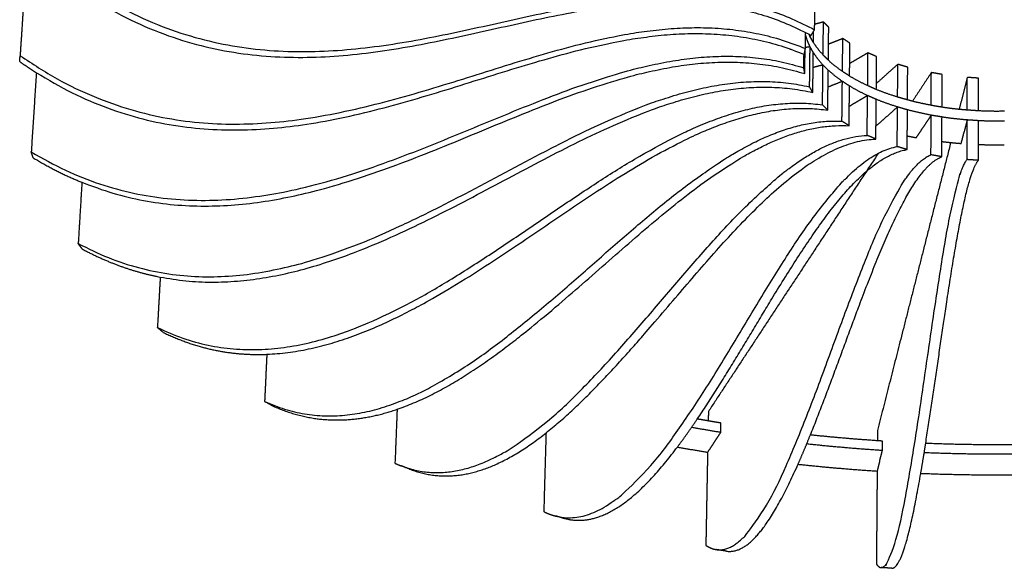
# Model space of a CAD drawing. Header units: feet. Extents: x 8592.21 to 8598.18, y 5277.47 to 5283.79.
# Tile 5 of 15: x 8596.18 to 8597.18, y 5279.21 to 5279.77. Entities that reach past the tile are written whole.
import ezdxf

# ---------------------------------------------------------------- set-up
doc = ezdxf.new("R2010")
doc.units = ezdxf.units.FT
doc.layers.add('MEDIDAS', color=7, linetype='Continuous', true_color=0xffffff)

# ---------------------------------------------------------------- blocks, each defined once
blk = doc.blocks.new('Drizzle_2.00_Iso')
at = {"layer": 'MEDIDAS', "color": 12, "lineweight": -3, "true_color": 0xc80000}
for points, weights, degree in [([(7771.74, 4947.13), (7771.52, 4943.74), (7771.29, 4940.35), (7771.07, 4936.93)], [886.676789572, 884.710058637, 882.743327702, 880.776596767], 3), ([(7773.86, 4946.88), (7802.9, 4923.2), (7828.58, 4952.3), (7852.31, 4939.59)], [864.266227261, 862.117761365, 888.076880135, 890.036238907], 3), ([(7773.57, 4946.27), (7802.5, 4922.69), (7828.1, 4951.55), (7851.75, 4939.12)], [865.250305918, 863.107926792, 888.914096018, 891.003087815], 3), ([(7852.32, 4940.15), (7852.32, 4940.62), (7852.33, 4941.08), (7852.33, 4941.55)], [890.360169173, 890.633268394, 890.906367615, 891.179466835], 3), ([(7771.07, 4936.93), (7800.51, 4916.5), (7826.83, 4947.86), (7851.38, 4937.67)], [880.776596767, 873.668091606, 895.493837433, 893.319823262], 3), ([(7851.95, 4939.01), (7852.13, 4939.3), (7852.31, 4939.59)], [891.020317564, 890.528278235, 890.036238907], 2), ([(7852.31, 4939.59), (7852.31, 4939.78), (7852.32, 4939.96), (7852.32, 4940.15)], [890.036238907, 890.144215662, 890.252192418, 890.360169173], 3), ([(7853.22, 4940.38), (7852.92, 4940.3), (7852.62, 4940.22), (7852.32, 4940.15)], [908.290409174, 908.422938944, 908.555468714, 908.687998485], 3), ([(7853.18, 4937.02), (7853.19, 4938.14), (7853.21, 4939.26), (7853.22, 4940.38)], [906.300468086, 906.963781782, 907.627095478, 908.290409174], 3), ([(7853.76, 4939.84), (7853.49, 4940.11), (7853.22, 4940.38)], [909.222466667, 908.756437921, 908.290409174], 2), ([(7853.74, 4938.11), (7853.74, 4938.69), (7853.75, 4939.26), (7853.76, 4939.84)], [908.195365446, 908.53773252, 908.880099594, 909.222466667], 3), ([(7772.73, 4935.2), (7801.48, 4917.14), (7827.2, 4947.05), (7851.25, 4937.07)], [881.425121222, 875.537145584, 896.481955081, 894.350162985], 3), ([(7851.38, 4937.67), (7851.39, 4938.21), (7851.39, 4938.75), (7851.4, 4939.3)], [893.319823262, 893.637154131, 893.954485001, 894.271815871], 3), ([(7851.86, 4937.84), (7851.56, 4938.44), (7851.4, 4939.05)], [770.4837958, 770.309837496, 773.015442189], 2), ([(7851.75, 4939.12), (7851.81, 4939.08), (7851.88, 4939.05), (7851.95, 4939.01)], [891.003087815, 891.009022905, 891.014766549, 891.020317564], 3), ([(7851.86, 4938.87), (7851.8, 4939), (7851.75, 4939.12)], [770.991800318, 770.964399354, 771.058049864], 2), ([(7851.86, 4938.85), (7851.87, 4938.92), (7851.87, 4938.99), (7851.87, 4939.05)], [903.076740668, 903.115553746, 903.154366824, 903.193179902], 3), ([(7851.87, 4938.86), (7851.87, 4938.86), (7851.86, 4938.87)], [770.996043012, 770.99364681, 770.991800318], 2), ([(7852.19, 4938.27), (7852.03, 4938.56), (7851.86, 4938.85)], [904.080560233, 903.578650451, 903.076740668], 2), ([(7852.19, 4938.29), (7852.03, 4938.57), (7851.87, 4938.86)], [904.052997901, 903.563974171, 903.074950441], 2), ([(7852.19, 4938.27), (7852.2, 4938.66), (7852.2, 4939.04), (7852.21, 4939.42)], [904.080560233, 904.306820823, 904.533081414, 904.759342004], 3), ([(7855.2, 4938.69), (7854.71, 4938.49), (7854.22, 4938.3), (7853.73, 4938.11)], [911.227591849, 911.564284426, 911.900977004, 912.237669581], 3), ([(7855.16, 4935.32), (7855.17, 4936.44), (7855.19, 4937.57), (7855.2, 4938.69)], [909.227591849, 909.894258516, 910.560925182, 911.227591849], 3), ([(7855.92, 4938.21), (7855.56, 4938.45), (7855.2, 4938.69)], [912.052068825, 911.639830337, 911.227591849], 2), ([(7849.83, 4937.56), (7849.83, 4937.58), (7849.83, 4937.61)], [904.406773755, 904.421584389, 904.436395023], 2), ([(7849.93, 4937.57), (7849.88, 4937.57), (7849.83, 4937.56)], [902.932073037, 902.943585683, 902.955098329], 2), ([(7851.25, 4937.07), (7851.31, 4937.37), (7851.38, 4937.67)], [894.350162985, 893.834993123, 893.319823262], 2), ([(7851.85, 4937.84), (7851.62, 4937.81), (7851.38, 4937.77)], [902.476740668, 902.532469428, 902.588198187], 2), ([(7851.8, 4933.76), (7851.82, 4935.12), (7851.83, 4936.48), (7851.85, 4937.84)], [900.076740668, 900.876740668, 901.676740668, 902.476740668], 3), ([(7852.18, 4937.26), (7852.02, 4937.55), (7851.85, 4937.84)], [903.480560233, 902.978650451, 902.476740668], 2), ([(7852.2, 4938.28), (7852.2, 4938.28), (7852.19, 4938.29)], [904.078318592, 904.065658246, 904.052997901], 2), ([(7853.18, 4937.02), (7852.61, 4937.63), (7852.2, 4938.28)], [778.8493558, 773.596827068, 771.852663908], 2), ([(7853.72, 4936.47), (7853.72, 4937.02), (7853.73, 4937.56), (7853.74, 4938.11)], [907.222466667, 907.54676626, 907.871065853, 908.195365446], 3), ([(7855.9, 4936.14), (7855.91, 4936.83), (7855.92, 4937.52), (7855.92, 4938.21)], [910.815970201, 911.228003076, 911.640035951, 912.052068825], 3), ([(7771.03, 4936.33), (7771.05, 4936.63), (7771.07, 4936.93)], [881.80693649, 881.291766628, 880.776596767], 2), ([(7772.21, 4927.1), (7800.89, 4909.8), (7826.8, 4943.37), (7851.21, 4935.7)], [897.741164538, 885.542300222, 903.126073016, 896.710085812], 3), ([(7851.21, 4935.7), (7851.22, 4936.16), (7851.22, 4936.62), (7851.23, 4937.08)], [896.710085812, 896.978927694, 897.247769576, 897.516611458], 3), ([(7851.31, 4935.12), (7851.32, 4935.91), (7851.33, 4936.71), (7851.34, 4937.5)], [897.760461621, 898.224730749, 898.688999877, 899.153269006], 3), ([(7852.13, 4933.18), (7852.15, 4934.54), (7852.16, 4935.9), (7852.18, 4937.26)], [901.080560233, 901.880560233, 902.680560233, 903.480560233], 3), ([(7853.17, 4935.99), (7852.6, 4936.61), (7852.19, 4937.26)], [778.425712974, 773.099293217, 771.340416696], 2), ([(7853.19, 4937), (7853.18, 4937.01), (7853.18, 4937.02)], [778.941404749, 778.895246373, 778.8493558], 2), ([(7853.18, 4937), (7853.18, 4937.01), (7853.18, 4937.01), (7853.18, 4937.01)], [906.290409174, 906.291992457, 906.293575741, 906.295159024], 3), ([(7853.18, 4937), (7853.18, 4937), (7853.18, 4937)], [906.295734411, 906.293071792, 906.290409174], 2), ([(7853.72, 4936.47), (7853.45, 4936.74), (7853.19, 4937)], [907.222466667, 906.754820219, 906.287173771], 2), ([(7857.76, 4937.23), (7857.14, 4936.87), (7856.52, 4936.5), (7855.9, 4936.14)], [913.775414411, 914.417598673, 915.059782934, 915.701967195], 3), ([(7857.74, 4933.88), (7857.75, 4935), (7857.75, 4936.12), (7857.76, 4937.23)], [911.782107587, 912.446543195, 913.110978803, 913.775414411], 3), ([(7858.65, 4936.84), (7858.21, 4937.04), (7857.76, 4937.23)], [914.460626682, 914.118020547, 913.775414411], 2), ([(7858.63, 4934.1), (7858.64, 4935.02), (7858.64, 4935.93), (7858.65, 4936.84)], [912.829981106, 913.373529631, 913.917078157, 914.460626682], 3), ([(7771.03, 4936.33), (7771.6, 4935.93), (7772.16, 4935.56), (7772.73, 4935.2)], [881.80693649, 881.668880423, 881.541737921, 881.425121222], 3), ([(7777.39, 4924), (7804.15, 4913.1), (7828.36, 4942.32), (7851.31, 4935.1)], [896.920922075, 888.568246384, 903.785011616, 897.747091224], 3), ([(7851.31, 4935.1), (7851.26, 4935.4), (7851.21, 4935.7)], [897.747091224, 897.228588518, 896.710085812], 2), ([(7853.17, 4935.99), (7852.66, 4935.86), (7852.16, 4935.73)], [905.690409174, 905.91212766, 906.133846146], 2), ([(7853.12, 4931.92), (7853.14, 4933.27), (7853.15, 4934.63), (7853.17, 4935.99)], [903.290409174, 904.090409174, 904.890409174, 905.690409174], 3), ([(7853.71, 4935.45), (7853.44, 4935.72), (7853.17, 4935.99)], [906.622466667, 906.156437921, 905.690409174], 2), ([(7855.17, 4935.32), (7854.37, 4935.87), (7853.72, 4936.47)], [802.165072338, 791.409932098, 784.365771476], 2), ([(7855.89, 4934.85), (7855.89, 4935.28), (7855.9, 4935.71), (7855.9, 4936.14)], [910.052068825, 910.306702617, 910.561336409, 910.815970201], 3), ([(7860.82, 4936.06), (7860.09, 4935.41), (7859.36, 4934.75), (7858.63, 4934.1)], [915.835965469, 916.990155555, 918.144345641, 919.298535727], 3), ([(7860.8, 4932.7), (7860.81, 4933.82), (7860.81, 4934.94), (7860.82, 4936.06)], [913.835965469, 914.502632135, 915.169298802, 915.835965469], 3), ([(7861.83, 4935.76), (7861.33, 4935.91), (7860.82, 4936.06)], [916.355580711, 916.09577309, 915.835965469], 2), ([(7861.81, 4932.41), (7861.82, 4933.53), (7861.83, 4934.65), (7861.83, 4935.76)], [914.355580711, 915.022247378, 915.688914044, 916.355580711], 3), ([(7772.73, 4935.2), (7772.56, 4932.51), (7772.38, 4929.81), (7772.21, 4927.1)], [902.48408755, 900.903113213, 899.322138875, 897.741164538], 3), ([(7851.31, 4935.13), (7851.31, 4935.12), (7851.31, 4935.12)], [782.221165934, 782.233878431, 782.246605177], 2), ([(7851.31, 4935.12), (7851.31, 4935.12), (7851.31, 4935.12), (7851.31, 4935.12)], [897.759241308, 897.759648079, 897.76005485, 897.760461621], 3), ([(7853.66, 4931.38), (7853.67, 4932.74), (7853.69, 4934.1), (7853.71, 4935.45)], [904.222466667, 905.022466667, 905.822466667, 906.622466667], 3), ([(7855.16, 4934.31), (7854.36, 4934.86), (7853.71, 4935.45)], [801.635720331, 790.887126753, 783.847023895], 2), ([(7855.17, 4935.32), (7855.16, 4935.32), (7855.16, 4935.32)], [909.231885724, 909.229738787, 909.227591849], 2), ([(7855.89, 4934.85), (7855.53, 4935.09), (7855.17, 4935.32)], [910.052068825, 909.637552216, 909.223035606], 2), ([(7857.73, 4933.88), (7856.75, 4934.33), (7855.89, 4934.85)], [842.252842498, 825.400464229, 812.534109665], 2), ([(7864.25, 4935.21), (7863.6, 4934.23), (7862.96, 4933.26), (7862.32, 4932.28)], [917.330059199, 919.066482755, 920.80290631, 922.539329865], 3), ([(7864.23, 4931.86), (7864.24, 4932.98), (7864.24, 4934.1), (7864.25, 4935.21)], [915.330059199, 915.996725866, 916.663392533, 917.330059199], 3), ([(7865.35, 4935.02), (7864.8, 4935.12), (7864.25, 4935.21)], [917.664108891, 917.497084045, 917.330059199], 2), ([(7865.34, 4931.67), (7865.34, 4932.79), (7865.35, 4933.91), (7865.35, 4935.02)], [915.664108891, 916.330775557, 916.997442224, 917.664108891], 3), ([(7867.93, 4934.72), (7867.65, 4933.63), (7867.37, 4932.54), (7867.09, 4931.45)], [918.200278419, 920.143441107, 922.086603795, 924.029766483], 3), ([(7867.92, 4931.37), (7867.92, 4932.49), (7867.92, 4933.61), (7867.93, 4934.72)], [916.200278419, 916.866945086, 917.533611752, 918.200278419], 3), ([(7869.08, 4934.64), (7868.5, 4934.68), (7867.93, 4934.72)], [918.335925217, 918.268101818, 918.200278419], 2), ([(7869.07, 4931.3), (7869.07, 4932.41), (7869.08, 4933.53), (7869.08, 4934.64)], [916.335925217, 917.002591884, 917.66925855, 918.335925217], 3), ([(7777.01, 4917.74), (7803.91, 4903.34), (7828.46, 4939), (7851.8, 4933.76)], [914.507991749, 897.284068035, 910.680284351, 900.076740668], 3), ([(7785.39, 4914.32), (7809.28, 4909.66), (7831.14, 4937.9), (7852.13, 4933.18)], [911.174133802, 900.748863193, 910.61326127, 901.080560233], 3), ([(7852.13, 4933.18), (7851.96, 4933.47), (7851.8, 4933.76)], [901.080560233, 900.578650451, 900.076740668], 2), ([(7855.16, 4934.31), (7854.42, 4934.02), (7853.68, 4933.73)], [908.623035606, 909.1307006, 909.638365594], 2), ([(7855.11, 4930.24), (7855.12, 4931.6), (7855.14, 4932.96), (7855.15, 4934.31)], [906.227591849, 907.027591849, 907.827591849, 908.627591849], 3), ([(7855.88, 4933.84), (7855.52, 4934.07), (7855.16, 4934.31)], [909.452068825, 909.037552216, 908.623035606], 2), ([(7855.84, 4929.78), (7855.85, 4931.13), (7855.87, 4932.49), (7855.88, 4933.84)], [907.052068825, 907.852068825, 908.652068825, 909.452068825], 3), ([(7857.73, 4932.86), (7856.74, 4933.32), (7855.88, 4933.84)], [841.812756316, 824.90038571, 811.998403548], 2), ([(7857.74, 4933.87), (7857.74, 4933.88), (7857.73, 4933.88)], [842.367085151, 842.309940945, 842.252842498], 2), ([(7857.74, 4933.87), (7857.74, 4933.87), (7857.74, 4933.87), (7857.74, 4933.88)], [911.775414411, 911.776296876, 911.77717934, 911.778061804], 3), ([(7858.62, 4933.48), (7858.18, 4933.68), (7857.74, 4933.87)], [912.460626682, 912.115169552, 911.769712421], 2), ([(7857.74, 4933.87), (7857.74, 4933.87), (7857.74, 4933.87)], [911.778312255, 911.776863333, 911.775414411], 2), ([(7858.62, 4933.48), (7858.63, 4933.69), (7858.63, 4933.9), (7858.63, 4934.1)], [912.460626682, 912.583744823, 912.706862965, 912.829981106], 3), ([(7860.8, 4932.71), (7859.66, 4933.06), (7858.62, 4933.48)], [902.784180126, 878.374078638, 858.4858572], 2), ([(7857.73, 4932.86), (7857.39, 4932.66), (7857.05, 4932.46)], [911.175414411, 911.525767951, 911.87612149], 2), ([(7857.69, 4928.8), (7857.7, 4930.16), (7857.71, 4931.51), (7857.73, 4932.86)], [908.775414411, 909.575414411, 910.375414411, 911.175414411], 3), ([(7858.62, 4932.47), (7858.17, 4932.67), (7857.73, 4932.86)], [911.860626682, 911.515169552, 911.169712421], 2), ([(7861.82, 4932.42), (7861.31, 4932.56), (7860.8, 4932.71)], [914.348718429, 914.089027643, 913.829336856], 2), ([(7785.11, 4909.16), (7809.35, 4897.36), (7831.69, 4934.91), (7853.12, 4931.92)], [930.432738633, 908.442165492, 917.866167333, 903.290409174], 3), ([(7796.3, 4906.43), (7816.62, 4907.24), (7835.4, 4933.94), (7853.66, 4931.38)], [923.428367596, 911.654155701, 916.62095075, 904.222466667], 3), ([(7853.66, 4931.38), (7853.39, 4931.65), (7853.12, 4931.92)], [904.222466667, 903.756437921, 903.290409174], 2), ([(7855.86, 4931.77), (7856, 4931.86), (7856.15, 4931.94)], [913.098911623, 912.948448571, 912.797985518], 2), ([(7857.05, 4932.46), (7856.6, 4932.2), (7856.15, 4931.94)], [911.876273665, 912.337129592, 912.797985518], 2), ([(7858.58, 4928.42), (7858.59, 4929.77), (7858.6, 4931.12), (7858.62, 4932.47)], [909.460626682, 910.260626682, 911.060626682, 911.860626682], 3), ([(7860.8, 4931.7), (7859.65, 4932.05), (7858.62, 4932.47)], [902.19143213, 877.796966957, 857.921349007], 2), ([(7860.79, 4931.7), (7860.2, 4931.17), (7859.6, 4930.64)], [913.235965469, 914.170464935, 915.104964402], 2), ([(7860.76, 4927.65), (7860.77, 4929), (7860.78, 4930.35), (7860.79, 4931.7)], [910.835965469, 911.635965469, 912.435965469, 913.235965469], 3), ([(7860.79, 4931.7), (7860.79, 4931.7), (7860.79, 4931.7)], [913.23638694, 913.236176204, 913.235965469], 2), ([(7860.95, 4931.65), (7860.87, 4931.67), (7860.79, 4931.69)], [913.317834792, 913.277714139, 913.237593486], 2), ([(7861.81, 4931.4), (7861.38, 4931.53), (7860.95, 4931.65)], [913.755580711, 913.536707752, 913.317834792], 2), ([(7862.32, 4932.28), (7862.07, 4932.35), (7861.82, 4932.42)], [893.399607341, 898.2434323, 903.297284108], 2), ([(7864.24, 4931.87), (7863.26, 4932.05), (7862.32, 4932.28)], [861.178685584, 875.921937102, 893.399607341], 2), ([(7865.34, 4931.67), (7864.79, 4931.77), (7864.23, 4931.86)], [915.664108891, 915.497084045, 915.330059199], 2), ([(7867.09, 4931.45), (7866.21, 4931.54), (7865.34, 4931.67)], [825.954187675, 835.029703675, 845.965045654], 2), ([(7858.59, 4929.75), (7859.1, 4930.2), (7859.6, 4930.64)], [916.6948909, 915.899927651, 915.104964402], 2), ([(7861.78, 4927.35), (7861.79, 4928.71), (7861.8, 4930.06), (7861.81, 4931.4)], [911.355580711, 912.155580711, 912.955580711, 913.755580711], 3), ([(7864.23, 4930.86), (7862.99, 4931.09), (7861.81, 4931.41)], [860.614177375, 879.430823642, 902.704536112], 2), ([(7864.23, 4930.85), (7863.85, 4930.28), (7863.47, 4929.71)], [914.730059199, 915.751860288, 916.773661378], 2), ([(7864.21, 4926.81), (7864.22, 4928.16), (7864.22, 4929.51), (7864.23, 4930.85)], [912.330059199, 913.130059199, 913.930059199, 914.730059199], 3), ([(7864.74, 4930.77), (7864.48, 4930.81), (7864.23, 4930.85)], [914.882946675, 914.806502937, 914.730059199], 2), ([(7865.34, 4930.67), (7865.04, 4930.72), (7864.74, 4930.77)], [915.064108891, 914.973527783, 914.882946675], 2), ([(7865.33, 4928.17), (7865.33, 4929), (7865.33, 4929.83), (7865.34, 4930.67)], [913.578984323, 914.074025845, 914.569067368, 915.064108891], 3), ([(7867.92, 4930.37), (7866.61, 4930.47), (7865.34, 4930.67)], [817.480925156, 829.46799831, 845.41071681], 2), ([(7867.91, 4931.38), (7867.5, 4931.41), (7867.09, 4931.45)], [818.085717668, 821.827705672, 825.954187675], 2), ([(7867.92, 4931.38), (7867.92, 4931.38), (7867.91, 4931.38)], [818.016631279, 818.051158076, 818.085717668], 2), ([(7869.07, 4931.3), (7868.5, 4931.34), (7867.92, 4931.38)], [916.335925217, 916.2642559, 916.192586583], 2), ([(7867.92, 4931.37), (7867.92, 4931.37), (7867.92, 4931.37)], [916.200405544, 916.200341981, 916.200278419], 2), ([(7871.72, 4931.26), (7870.39, 4931.23), (7869.07, 4931.3)], [792.305140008, 798.542649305, 808.440443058], 2), ([(7796.07, 4901.61), (7816.95, 4892.05), (7836.36, 4931.24), (7855.11, 4930.24)], [944.903426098, 918.587793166, 924.407572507, 906.227591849], 3), ([(7809.62, 4900.81), (7825.82, 4906.34), (7840.96, 4930.58), (7855.84, 4929.78)], [932.882020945, 920.798143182, 921.414776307, 907.052068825], 3), ([(7855.84, 4929.78), (7855.48, 4930.01), (7855.11, 4930.24)], [907.052068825, 906.639830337, 906.227591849], 2), ([(7862.71, 4928.56), (7863.09, 4929.13), (7863.47, 4929.71)], [918.824481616, 917.799071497, 916.773661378], 2), ([(7867.92, 4930.37), (7867.76, 4929.77), (7867.61, 4929.17)], [915.600278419, 916.670113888, 917.739949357], 2), ([(7867.91, 4926.32), (7867.91, 4927.67), (7867.91, 4929.02), (7867.92, 4930.37)], [913.200278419, 914.000278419, 914.800278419, 915.600278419], 3), ([(7868.82, 4930.31), (7868.37, 4930.34), (7867.92, 4930.37)], [915.705984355, 915.653131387, 915.600278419], 2), ([(7869.07, 4930.29), (7868.94, 4930.3), (7868.82, 4930.31)], [915.735925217, 915.720954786, 915.705984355], 2), ([(7869.07, 4927.87), (7869.07, 4928.67), (7869.07, 4929.48), (7869.07, 4930.29)], [914.295649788, 914.775741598, 915.255833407, 915.735925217], 3), ([(7871.72, 4930.25), (7870.39, 4930.22), (7869.07, 4930.29)], [791.786392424, 798.019843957, 807.911091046], 2), ([(7810, 4895.05), (7826.75, 4888.54), (7842.43, 4928.13), (7857.69, 4928.8)], [956.296870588, 927.392930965, 929.797796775, 908.775414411], 3), ([(7858.58, 4928.42), (7858.14, 4928.61), (7857.69, 4928.8)], [909.460626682, 909.118020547, 908.775414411], 2), ([(7861.79, 4928.74), (7862.25, 4928.65), (7862.71, 4928.56)], [874.081881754, 868.265503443, 862.827759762], 2), ([(7867.3, 4927.97), (7867.46, 4928.57), (7867.61, 4929.17)], [919.887177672, 918.813563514, 917.739949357], 2), ([(7824.85, 4898.4), (7836.55, 4907.63), (7847.61, 4927.94), (7858.58, 4928.42)], [938.578880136, 927.536369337, 924.467912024, 909.460626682], 3), ([(7825.82, 4889.91), (7838.03, 4886.74), (7849.51, 4925.7), (7860.76, 4927.65)], [964.178317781, 934.326362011, 933.802928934, 910.835965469], 3), ([(7866.23, 4928.07), (7863.63, 4917.87), (7861.14, 4908.07), (7858.74, 4898.65)], [930.14594149, 949.060234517, 967.974527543, 986.888820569], 3), ([(7861.78, 4927.35), (7861.27, 4927.5), (7860.76, 4927.65)], [911.355580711, 911.09577309, 910.835965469], 2), ([(7865.32, 4926.62), (7865.32, 4927.14), (7865.33, 4927.65), (7865.33, 4928.17)], [912.664108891, 912.969067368, 913.274025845, 913.578984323], 3), ([(7865.33, 4928.17), (7865.78, 4928.11), (7866.23, 4928.07)], [836.046648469, 832.069071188, 828.399820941], 2), ([(7866.23, 4928.07), (7866.76, 4928.01), (7867.3, 4927.97)], [828.399820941, 824.124850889, 820.268407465], 2), ([(7869.07, 4927.87), (7870.39, 4927.81), (7871.71, 4927.83)], [808.897367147, 801.364477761, 796.179940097], 2), ([(7869.07, 4926.25), (7869.07, 4926.79), (7869.07, 4927.33), (7869.07, 4927.87)], [913.335925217, 913.655833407, 913.975741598, 914.295649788], 3), ([(7772.4, 4926.51), (7772.31, 4926.8), (7772.21, 4927.1)], [898.77816995, 898.259667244, 897.741164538], 2), ([(7772.4, 4926.51), (7774.07, 4925.5), (7775.73, 4924.67), (7777.39, 4924)], [898.77816995, 898.059342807, 897.443928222, 896.920922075], 3), ([(7840.32, 4899.82), (7847.68, 4910.67), (7854.73, 4926.14), (7861.78, 4927.35)], [940.525754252, 931.205223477, 925.592435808, 911.355580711], 3), ([(7858.82, 4926.96), (7852.82, 4917.86), (7847.04, 4909.07), (7841.45, 4900.59)], [932.159258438, 949.08436061, 966.009462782, 982.934564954], 3), ([(7842.25, 4886.48), (7849.89, 4885.3), (7857.11, 4924), (7864.21, 4926.81)], [969.855040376, 939.147425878, 936.673460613, 912.330059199], 3), ([(7851.88, 4898.19), (7856.48, 4909.5), (7860.89, 4924.88), (7865.32, 4926.62)], [944.430042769, 934.340532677, 927.641567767, 912.664108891], 3), ([(7865.32, 4926.62), (7864.77, 4926.71), (7864.21, 4926.81)], [912.664108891, 912.497084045, 912.330059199], 2), ([(7859.11, 4884.64), (7862.16, 4884.46), (7865.06, 4923.06), (7867.91, 4926.32)], [973.040582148, 941.812904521, 938.300560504, 913.200278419], 3), ([(7863.67, 4897.33), (7865.51, 4908.88), (7867.28, 4924.23), (7869.07, 4926.25)], [946.501039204, 935.989920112, 928.715131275, 913.335925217], 3), ([(7869.07, 4926.25), (7868.49, 4926.28), (7867.91, 4926.32)], [913.335925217, 913.268101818, 913.200278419], 2), ([(7777.39, 4923.99), (7777.26, 4921.91), (7777.14, 4919.83), (7777.01, 4917.74)], [918.211870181, 916.977244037, 915.742617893, 914.507991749], 3), ([(7777.42, 4917.19), (7777.21, 4917.46), (7777.01, 4917.74)], [915.511811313, 915.009901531, 914.507991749], 2), ([(7777.42, 4917.19), (7780.08, 4915.76), (7782.74, 4914.83), (7785.39, 4914.32)], [915.511811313, 913.772382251, 912.345242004, 911.174133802], 3), ([(7785.4, 4914.32), (7785.3, 4912.6), (7785.21, 4910.88), (7785.11, 4909.16)], [933.518980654, 932.490233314, 931.461485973, 930.432738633], 3), ([(7785.7, 4908.67), (7785.41, 4908.91), (7785.11, 4909.16)], [931.364796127, 930.89876738, 930.432738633], 2), ([(7785.7, 4908.67), (7789.25, 4906.94), (7792.79, 4906.29), (7796.3, 4906.43)], [931.364796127, 928.079923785, 925.496014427, 923.428367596], 3), ([(7796.3, 4906.43), (7796.22, 4904.83), (7796.15, 4903.22), (7796.07, 4901.61)], [947.813805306, 946.843678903, 945.8735525, 944.903426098], 3), ([(7796.82, 4901.19), (7796.45, 4901.4), (7796.07, 4901.61)], [945.727903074, 945.315664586, 944.903426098], 2), ([(7796.82, 4901.19), (7801.11, 4899.23), (7805.38, 4899.36), (7809.62, 4900.81)], [945.727903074, 940.202376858, 936.093634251, 932.882020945], 3), ([(7809.62, 4900.81), (7809.55, 4898.98), (7809.48, 4897.14), (7809.4, 4895.3)], [960.728238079, 959.606809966, 958.485381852, 957.363953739], 3), ([(7841.45, 4900.59), (7841.45, 4900.27), (7841.44, 4899.95), (7841.43, 4899.63)], [982.934564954, 982.733333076, 982.532101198, 982.33086932], 3), ([(7838.28, 4896.95), (7838.96, 4897.86), (7839.64, 4898.82), (7840.32, 4899.82)], [943.241166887, 942.297084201, 941.39528428, 940.525754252], 3), ([(7841.43, 4899.63), (7840.87, 4899.72), (7840.32, 4899.82)], [916.333565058, 918.127146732, 919.960176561], 2), ([(7842.73, 4899.41), (7842.08, 4899.52), (7841.43, 4899.63)], [912.259242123, 914.270302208, 916.333565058], 2), ([(7842.71, 4898.45), (7842.72, 4898.93), (7842.73, 4899.41)], [976.233421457, 976.533421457, 976.833421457], 2), ([(7810.88, 4894.71), (7815.57, 4892.88), (7820.24, 4894.76), (7824.85, 4898.4)], [956.982082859, 948.711849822, 943.004848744, 938.578880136], 3), ([(7824.85, 4898.4), (7824.77, 4895.73), (7824.69, 4893.05), (7824.62, 4890.36)], [972.284159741, 970.63459665, 968.985033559, 967.335470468], 3), ([(7842.71, 4898.45), (7841.21, 4898.69), (7839.73, 4898.96)], [911.698905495, 916.353728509, 921.288396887], 2), ([(7842.04, 4897.44), (7842.38, 4897.94), (7842.71, 4898.45)], [978.283625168, 977.258523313, 976.233421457], 2), ([(7858.74, 4898.65), (7858.74, 4898.3), (7858.73, 4897.95), (7858.73, 4897.6)], [986.888820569, 986.667583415, 986.446346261, 986.225109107], 3), ([(7842.04, 4897.44), (7841.71, 4896.94), (7841.37, 4896.43)], [978.283625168, 979.3091515, 980.334677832], 2), ([(7850.62, 4895.2), (7851.04, 4896.15), (7851.46, 4897.15), (7851.88, 4898.19)], [947.334595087, 946.331028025, 945.365948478, 944.430042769], 3), ([(7859.24, 4896.6), (7855.35, 4896.85), (7851.5, 4897.27)], [870.676311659, 878.313242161, 887.552283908], 2), ([(7858.73, 4897.6), (7855.28, 4897.83), (7851.88, 4898.19)], [872.230768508, 879.09407376, 887.215334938], 2), ([(7859.25, 4897.56), (7858.99, 4897.58), (7858.73, 4897.6)], [871.209381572, 871.716544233, 872.230768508], 2), ([(7859.24, 4896.6), (7859.25, 4897.08), (7859.25, 4897.56)], [979.994884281, 980.294884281, 980.594884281], 2), ([(7863.17, 4894.27), (7863.34, 4895.25), (7863.51, 4896.27), (7863.67, 4897.33)], [949.512717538, 948.475084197, 947.474191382, 946.501039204], 3), ([(7874.42, 4897.21), (7869.04, 4897.11), (7863.67, 4897.33)], [848.03384391, 854.177476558, 863.170006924], 2), ([(7826.81, 4889.65), (7830.66, 4888.65), (7834.5, 4891.94), (7838.28, 4896.95)], [964.697933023, 955.077072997, 948.502511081, 943.241166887], 3), ([(7838.28, 4896.96), (7839.82, 4896.68), (7841.37, 4896.43)], [924.897976, 920.032911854, 915.439563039], 2), ([(7841.37, 4896.43), (7841.31, 4893.27), (7841.25, 4890.1), (7841.19, 4886.91)], [980.334677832, 978.368044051, 976.40141027, 974.434776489], 3), ([(7858.97, 4895.55), (7859.11, 4896.07), (7859.24, 4896.6)], [982.141467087, 981.068175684, 979.994884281], 2), ([(7874.5, 4896.25), (7869, 4896.15), (7863.52, 4896.37)], [847.425402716, 853.675372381, 862.895224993], 2), ([(7809.4, 4895.3), (7809.6, 4895.21), (7809.8, 4895.13), (7810, 4895.05)], [957.363953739, 957.003575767, 956.647914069, 956.296870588], 3), ([(7858.97, 4895.55), (7858.84, 4895.03), (7858.71, 4894.5)], [982.141467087, 983.21492549, 984.288383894], 2), ([(7810.88, 4894.71), (7810.44, 4894.88), (7810, 4895.05)], [956.982082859, 956.639476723, 956.296870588], 2), ([(7843.3, 4886.32), (7845.76, 4885.94), (7848.2, 4889.77), (7850.62, 4895.2)], [970.189090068, 960.127091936, 953.096494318, 947.334595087], 3), ([(7850.62, 4895.2), (7854.63, 4894.77), (7858.71, 4894.5)], [891.261447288, 882.0556673, 874.434747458], 2), ([(7858.71, 4894.5), (7858.68, 4891.35), (7858.66, 4888.19), (7858.63, 4885.01)], [984.288938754, 982.322308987, 980.35567922, 978.389049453], 3), ([(7858.71, 4894.5), (7858.71, 4894.5), (7858.71, 4894.5)], [984.288383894, 984.288661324, 984.288938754], 2), ([(7860.2, 4884.57), (7861.2, 4884.51), (7862.19, 4888.62), (7863.17, 4894.27)], [973.176228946, 962.853518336, 955.559312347, 949.512717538], 3), ([(7863.17, 4894.27), (7868.91, 4894.04), (7874.68, 4894.15)], [866.678199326, 857.4411848, 851.157605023], 2), ([(7824.62, 4890.36), (7825.02, 4890.16), (7825.42, 4890.01), (7825.82, 4889.91)], [967.335470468, 966.247637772, 965.195937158, 964.178317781], 3), ([(7826.81, 4889.65), (7826.31, 4889.78), (7825.82, 4889.91)], [964.697933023, 964.438125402, 964.178317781], 2), ([(7826.32, 4889.8), (7826.48, 4889.74), (7826.64, 4889.69), (7826.81, 4889.65)], [965.948078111, 965.525710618, 965.109040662, 964.697933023], 3), ([(7841.19, 4886.91), (7841.55, 4886.68), (7841.9, 4886.54), (7842.25, 4886.48)], [974.434776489, 972.840700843, 971.315920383, 969.855040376], 3), ([(7843.3, 4886.32), (7842.77, 4886.4), (7842.25, 4886.48)], [970.189090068, 970.022065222, 969.855040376], 2), ([(7858.63, 4885.01), (7858.79, 4884.77), (7858.95, 4884.65), (7859.11, 4884.64)], [978.389049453, 976.518976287, 974.73879695, 973.040582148], 3), ([(7860.2, 4884.57), (7859.66, 4884.61), (7859.11, 4884.64)], [973.176228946, 973.108405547, 973.040582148], 2)]:
    blk.add_rational_spline(points, weights, degree=degree, dxfattribs=at)

msp = doc.modelspace()

# ---------------------------------------------------------------- block references
at = {"xscale": 0.00999998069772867, "yscale": 0.00999998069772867, "zscale": 0.00999998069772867}
msp.add_blockref('Drizzle_2.00_Iso', (8518.4651, 5230.36), dxfattribs=at)

doc.saveas('drawing.dxf')
